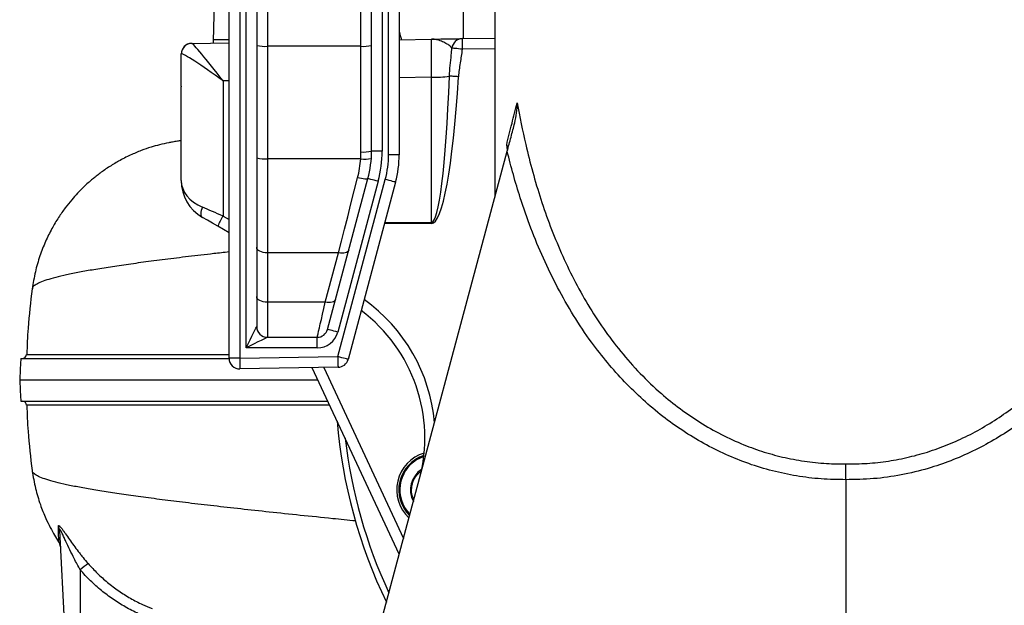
# Model space of a CAD drawing. Header units: millimetres. Extents: x 7 to 914, y 15 to 2075.
# Tile 2 of 9: x 7 to 470, y 296 to 571. Entities that reach past the tile are written whole.
import ezdxf

# ---------------------------------------------------------------- set-up
doc = ezdxf.new("R2010")
doc.units = ezdxf.units.MM

msp = doc.modelspace()

# ---------------------------------------------------------------- linework, layer by layer
at = {"color": 7, "linetype": 'Continuous', "lineweight": 25}
for p, q in [((230.4, 646.14), (230.4, 487.8)), ((123.4, 608.98), (123.4, 558.77)), ((167.4, 558.77), (167.4, 608.98)), ((105.4, 412.07), (105.4, 601.98)), ((110.4, 601.98), (110.4, 412.07)), ((113.4, 416.98), (113.4, 601.98)), ((118.4, 601.98), (118.4, 426.98)), ((172.4, 509.53), (172.4, 601.98)), ((177.4, 601.98), (177.4, 509.53)), ((180.4, 507.82), (180.4, 601.98)), ((185.4, 601.98), (185.4, 507.82)), ((87.87, 560.17), (105.4, 560.48)), ((97.9, 561.98), (97.9, 560.35)), ((185.4, 561.88), (200.57, 562.14)), ((215.02, 562.39), (230.4, 562.66)), ((123.4, 558.77), (123.4, 505.9)), ((167.4, 558.77), (123.4, 558.77)), ((167.4, 509.1), (167.4, 558.77)), ((82.9, 540.09), (82.9, 555.17)), ((102.55, 542.52), (102.55, 478.99)), ((200.57, 475.95), (200.57, 544.24)), ((82.9, 540.09), (82.9, 540.09)), ((82.9, 495.64), (82.9, 539.68)), ((115.22, 57.97), (236.18, 509.4)), ((177.4, 509.53), (172.4, 509.53)), ((123.4, 505.9), (123.4, 461.62)), ((167.28, 505.9), (123.4, 505.9)), ((185.4, 507.82), (180.4, 507.82)), ((151.69, 425.68), (170.69, 496.59)), ((156.54, 412.87), (178.86, 496.18)), ((175.52, 495.3), (156.52, 424.39)), ((183.69, 494.88), (161.37, 411.58)), ((105.4, 471.1), (100.13, 474.14)), ((123.4, 461.62), (123.4, 438.43)), ((156.86, 461.62), (123.4, 461.62)), ((150.64, 438.43), (156.86, 461.62)), ((123.4, 438.43), (123.4, 421.98)), ((150.64, 438.43), (123.4, 438.43)), ((123.4, 421.98), (146.86, 421.98)), ((146.86, 416.98), (146.86, 421.98)), ((146.86, 416.98), (113.4, 416.98)), ((10.27, 413.9), (10.27, 413.9)), ((110.4, 412.07), (105.4, 412.07)), ((110.4, 412.07), (156.54, 412.87)), ((156.63, 407.87), (110.48, 407.07)), ((185.41, 319.91), (144.49, 407.66)), ((12.92, 359.24), (12.92, 359.27)), ((395.4, 355.01), (395.4, 14.96)), ((25.67, 331.12), (30.4, 240.98)), ((35.4, 312.59), (35.4, 240.98))]:
    msp.add_line(p, q, dxfattribs=at)
at = {"color": 8, "linetype": 'Continuous', "lineweight": 25}
for p, q in [((215.4, 590.97), (215.4, 562.4)), ((230.4, 557.66), (215.02, 557.4)), ((105.4, 542.57), (102.55, 542.52)), ((200.57, 544.24), (185.4, 543.97)), ((236.31, 510.18), (235.93, 512.48)), ((102.55, 478.99), (105.4, 477.34)), ((200.57, 475.42), (178.47, 475.4)), ((178.61, 475.93), (200.57, 475.95)), ((149.96, 407.76), (187.42, 327.42)), ((25.48, 325.5), (25.29, 325.89))]:
    msp.add_line(p, q, dxfattribs=at)
at = {"color": 7, "linetype": 'Continuous', "lineweight": 25, "flags": 128}
for points in [[(87.81, 560.17), (87.82, 560.17), (87.83, 560.17), (87.87, 560.17)], [(215.02, 557.4), (214.16, 557.49), (213.33, 557.59), (212.55, 557.68), (211.86, 557.76), (211.25, 557.82), (210.77, 557.88), (210.42, 557.92), (210.2, 557.95)], [(213.27, 544.49), (212.63, 544.53), (212, 544.57), (211.4, 544.61), (210.82, 544.64), (210.29, 544.67), (209.81, 544.7), (209.39, 544.73), (209.03, 544.75)], [(156.86, 461.62), (158.25, 467.12), (159.7, 472.8), (161.19, 478.66), (162.72, 484.66), (164.28, 490.79), (165.86, 497.01)], [(170.69, 496.59), (170.56, 496.46), (170.26, 496.38), (169.81, 496.35), (169.2, 496.38), (168.48, 496.47), (167.66, 496.6), (166.78, 496.79), (165.86, 497.01)], [(175.52, 495.3), (174.58, 495.55), (173.67, 495.79), (172.84, 496.02), (172.11, 496.21), (171.51, 496.38), (171.06, 496.49), (170.79, 496.57), (170.69, 496.59)], [(183.69, 494.88), (183.6, 494.91), (183.33, 494.98), (182.88, 495.1), (182.28, 495.26), (181.55, 495.46), (180.71, 495.68), (179.81, 495.92), (178.86, 496.18)], [(92.9, 483.1), (92.57, 482.31), (92.33, 481.54), (92.18, 480.8), (92.13, 480.11), (92.18, 479.5), (92.33, 478.99), (92.57, 478.59), (92.9, 478.31)], [(100.13, 474.14), (97.62, 475.59), (95.18, 476.99), (92.9, 478.31)], [(123.4, 461.62), (122.42, 461.67), (121.48, 461.82), (120.62, 462.07), (119.86, 462.39), (119.24, 462.8), (118.78, 463.25), (118.49, 463.75), (118.4, 464.27)], [(161.68, 462.97), (161.49, 462.55), (161.14, 462.18), (160.66, 461.88), (160.06, 461.65), (159.35, 461.51), (158.56, 461.46), (157.72, 461.49), (156.86, 461.62)], [(123.4, 438.43), (122.42, 438.48), (121.48, 438.63), (120.62, 438.88), (119.86, 439.21), (119.24, 439.61), (118.78, 440.07), (118.49, 440.56), (118.4, 441.08)], [(146.86, 421.98), (146.9, 422.16), (147.03, 422.69), (147.23, 423.58), (147.51, 424.81), (147.87, 426.37), (148.3, 428.24), (148.8, 430.4), (149.36, 432.84), (149.98, 435.53), (150.64, 438.43)], [(155.47, 439.79), (155.28, 439.36), (154.93, 438.99), (154.45, 438.69), (153.84, 438.47), (153.14, 438.32), (152.35, 438.27), (151.51, 438.31), (150.64, 438.43)], [(113.4, 416.98), (114.37, 418.93), (115.31, 420.81), (116.17, 422.53), (116.93, 424.05), (117.55, 425.29), (118.02, 426.22), (118.3, 426.79), (118.4, 426.98)], [(123.4, 421.98), (123.2, 421.88), (122.64, 421.6), (121.71, 421.14), (120.47, 420.51), (118.95, 419.76), (117.22, 418.89), (115.35, 417.95), (113.4, 416.98)], [(156.52, 424.39), (155.58, 424.64), (154.67, 424.89), (153.84, 425.11), (153.11, 425.31), (152.51, 425.47), (152.06, 425.59), (151.79, 425.66), (151.69, 425.68)], [(110.4, 412.07), (110.41, 411.09), (110.43, 410.15), (110.45, 409.29), (110.46, 408.53), (110.47, 407.91), (110.48, 407.45), (110.48, 407.16), (110.48, 407.07)], [(161.37, 411.58), (161.28, 411.6), (161, 411.68), (160.56, 411.8), (159.96, 411.96), (159.23, 412.15), (158.39, 412.38), (157.48, 412.62), (156.54, 412.87)], [(156.54, 412.87), (156.56, 411.9), (156.58, 410.96), (156.59, 410.09), (156.6, 409.34), (156.61, 408.72), (156.62, 408.25), (156.63, 407.97), (156.63, 407.87)], [(7.46, 411.98), (7.2, 406.98), (6.94, 401.98)], [(6.94, 401.98), (7.2, 396.98), (7.47, 391.98)], [(187.92, 341.96), (189.28, 339.97), (190.43, 338.66)]]:
    msp.add_lwpolyline(points, dxfattribs=at)
at = {"color": 7, "linetype": 'Continuous', "lineweight": 25}
for centre, radius, start, end in [((215.13, 557.44), 4.96, 91.3251, 174.1085), ((286.63, 559.89), 71.66, 178.001, 181.999), ((87.9, 555.17), 5, 91, 180), ((87.96, 555.19), 4.99, 91.1053, 179.5925), ((122.16, 573.44), 14.72, 255.2048, 274.8333), ((168.64, 573.44), 14.72, 265.1665, 284.7954), ((201.38, 600.37), 56.14, 269.1743, 277.8366), ((168.64, 523.77), 14.72, 265.1665, 284.7954), ((122.4, 509.53), 50, 345, 0), ((122.4, 509.53), 55, 345, 0), ((122.16, 520.56), 14.72, 255.2039, 274.8341), ((122.4, 509.1), 45, 355.9182, 0), ((169.55, 520.36), 14.64, 261.107, 280.728), ((135.4, 507.82), 45, 345, 0), ((135.4, 507.82), 50, 345, 0), ((102.9, 495.64), 20, 180, 240), ((119.83, 467.37), 20.82, 146.0857, 161.041), ((486.85, 475.69), 286.28, 179.9477, 180.0523), ((122.43, 374.66), 75, 345, 53.0326), ((123.4, 426.98), 5, 180, 270), ((146.86, 426.98), 5, 270, 345), ((146.86, 426.98), 10, 270, 345), ((8.17, 413.98), 2, 270.8009, 358.3219), ((110.4, 412.07), 5, 180, 271), ((156.54, 412.87), 5, 271, 345), ((8.18, 389.98), 2, 1.409, 84.9278), ((395.4, 401.98), 240, 184.6359, 205.8321), ((202.21, 350.21), 18, 106.5357, 227.2324), ((202.21, 350.21), 16.5, 108.7286, 210), ((202.21, 350.21), 11.5, 122.9251, 208.1794), ((21.21, 330.88), 4.47, 3.0569, 28.6553), ((21.1, 323.2), 4.98, 3.0024, 32.6296), ((63.17, 282.02), 41.3, 125.6293, 132.2625)]:
    msp.add_arc(centre, radius, start, end, dxfattribs=at)
at = {"color": 8, "linetype": 'Continuous', "lineweight": 25}
for centre, radius, start, end in [((122.35, 374.66), 80, 5.1899, 54.4055), ((395.4, 401.98), 237.05, 186.6511, 205.0006), ((202.21, 350.21), 17, 107.9356, 225.4428)]:
    msp.add_arc(centre, radius, start, end, dxfattribs=at)
at = {"color": 7, "linetype": 'Continuous', "lineweight": 25}
for centre, major_axis, ratio, start_param, end_param in [((200.4, 542.14), (0.17, 20.01), 0.007851, 4.817589, 6.283391), ((102.9, 540.43), (-15.06, 19.73), 0.040027, 4.787933, 6.253735), ((102.9, 555.44), (20, 0.26), 0.026128, 3.05371, 3.14125), ((102.9, 540.43), (19.98, -14.75), 0.05948, 1.632128, 3.09793), ((200.4, 618.95), (-0.18, 143), 0.069919, 3.141539, 4.166821), ((200.31, 618.95), (-0.26, 143.52), 0.104497, 3.141497, 4.166778), ((102.9, 543.01), (0.35, 191.36), 0.104497, 1.586234, 1.588346), ((102.9, 495.64), (20, 0), 0.723868, 3.141593, 4.18879), ((102.9, 478.31), (20, -8.66), 0.022004, 1.597783, 2.103928)]:
    msp.add_ellipse(centre, major_axis=major_axis, ratio=ratio, start_param=start_param, end_param=end_param, dxfattribs=at)
for points, knots in [([(100.75, 650.98), (100.58, 645.16), (100.24, 633.88), (99.78, 617.45), (99.28, 602.08), (98.77, 587.76), (98.3, 574.49), (98.03, 566.04), (97.9, 561.98)], [0, 0, 0, 0, 0.196498, 0.380763, 0.552984, 0.713387, 0.862261, 1, 1, 1, 1]), ([(98.04, 561.98), (98.04, 561.98), (98.03, 561.98), (99.53, 561.98), (101.89, 561.98), (104.35, 561.98), (105.4, 561.98)], [0, 0, 0, 0, 0.197915, 0.490661, 0.783406, 1, 1, 1, 1]), ([(200.57, 562.14), (200.58, 562.14), (202.04, 562.17), (204.95, 562.22), (208.81, 562.29), (211.91, 562.34), (214.04, 562.38), (214.72, 562.39), (215.02, 562.39)], [0, 0, 0, 0, 0.000906, 0.22977, 0.458304, 0.652684, 0.84662, 1, 1, 1, 1]), ([(210.2, 557.95), (209.9, 558.28), (209.26, 559), (207.42, 560.17), (205.25, 561.25), (202.95, 561.98), (201.37, 562.16), (200.58, 562.14), (200.57, 562.14)], [0, 0, 0, 0, 0.180663, 0.383334, 0.586212, 0.792608, 0.998881, 1, 1, 1, 1]), ([(209.03, 544.75), (209.13, 546.42), (209.32, 549.75), (209.85, 554.13), (210.1, 556.86), (210.2, 557.95)], [0, 0, 0, 0, 0.374625, 0.75148, 1, 1, 1, 1]), ([(215.02, 557.4), (214.77, 555.24), (214.41, 553.1), (213.89, 549.88), (213.72, 548.81), (213.44, 546.66), (213.33, 545.58), (213.27, 544.49)], [0, 0, 0, 0, 0.5, 0.5, 0.75, 0.75, 1, 1, 1, 1]), ([(235.93, 512.48), (236.33, 514.1), (237.13, 517.33), (238.73, 523.79), (240.03, 528.96), (240.84, 532.21)], [0, 0, 0, 0, 0.27083, 0.542098, 1, 1, 1, 1]), ([(239.75, 522.73), (240.09, 524.3), (240.78, 527.46), (240.87, 530.62), (240.84, 532.21), (240.84, 532.21)], [0, 0, 0, 0, 0.494042, 0.99796, 1, 1, 1, 1]), ([(240.84, 532.21), (242.11, 525.66), (244.23, 514.74), (248.1, 499.64), (251.92, 486.83), (256.37, 474.12), (261.51, 461.55), (267.39, 449.2), (274, 437.31), (281.34, 425.95), (289.5, 415.11), (298.55, 404.87), (307.93, 395.92), (317.38, 388.3), (326.8, 381.84), (336.81, 376.14), (346.95, 371.49), (357, 367.89), (366.95, 365.21), (377.18, 363.38), (386.72, 362.46), (392.81, 362.44), (395.4, 362.44)], [0, 0, 0, 0, 0.07987, 0.133237, 0.186624, 0.239979, 0.29455, 0.349161, 0.403713, 0.457382, 0.511043, 0.566002, 0.620953, 0.666082, 0.711207, 0.757579, 0.803946, 0.844628, 0.885308, 0.927155, 0.969001, 1, 1, 1, 1]), ([(395.4, 362.44), (398.73, 362.46), (405.43, 362.51), (415.43, 363.65), (425.31, 365.56), (435.07, 368.3), (444.67, 371.86), (454.07, 376.22), (463.13, 381.34), (471.88, 387.19), (480.23, 393.72), (489.18, 401.8), (498.38, 411.59), (507.64, 423.32), (515.99, 435.89), (523.29, 448.94), (529.59, 462.2), (534.98, 475.56), (539.68, 489.3), (543.72, 503.38), (547.19, 517.72), (549.03, 527.38), (549.95, 532.21)], [0, 0, 0, 0, 0.039957, 0.080193, 0.120283, 0.160375, 0.201553, 0.242733, 0.28439, 0.32605, 0.368649, 0.411252, 0.470296, 0.529352, 0.590077, 0.650812, 0.708282, 0.76581, 0.823301, 0.882185, 0.941102, 1, 1, 1, 1]), ([(236.18, 509.4), (236.78, 511.63), (237.69, 515.02), (238.88, 519.47), (239.46, 521.64), (239.75, 522.73)], [0, 0, 0, 0, 0.491953, 0.746076, 1, 1, 1, 1]), ([(82.9, 514.39), (82.72, 514.37), (82.33, 514.32), (81.72, 514.24), (80.88, 514.12), (79.95, 513.98), (78.57, 513.75), (76.12, 513.29), (72.75, 512.52), (68.55, 511.33), (63.9, 509.73), (58.78, 507.58), (53.61, 504.95), (49.45, 502.43), (46.41, 500.36), (44.3, 498.83), (42.45, 497.38), (40.75, 495.98), (38.92, 494.4), (36.71, 492.34), (34.11, 489.71), (31.23, 486.5), (28.21, 482.72), (25.05, 478.2), (21.91, 472.93), (18.93, 466.89), (16.29, 460.1), (14.11, 452.65), (13.25, 447.39), (12.82, 444.69)], [0, 0, 0, 0, 0.006877, 0.015644, 0.019221, 0.030716, 0.041823, 0.058585, 0.100974, 0.140872, 0.186614, 0.238966, 0.296044, 0.347711, 0.374167, 0.398353, 0.420251, 0.439854, 0.459862, 0.487989, 0.524689, 0.563777, 0.60927, 0.660994, 0.718689, 0.781987, 0.850401, 0.923316, 1, 1, 1, 1]), ([(236.3, 511.2), (236.27, 511.47), (236.2, 511.9), (236.01, 512.32), (235.93, 512.48), (235.93, 512.48)], [0, 0, 0, 0, 0.615545, 0.991552, 1, 1, 1, 1]), ([(395.4, 355.01), (391.53, 355.06), (383.78, 355.16), (372.22, 356.62), (360.83, 359), (349.72, 362.38), (338.95, 366.71), (328.59, 371.92), (318.66, 377.93), (309.1, 384.78), (299.97, 392.46), (291.29, 400.93), (283.22, 409.98), (275.14, 420.34), (267.24, 432.12), (259.7, 445.34), (253.04, 459.06), (247.22, 473.15), (242.64, 486.31), (238.99, 498.41), (237.12, 505.74), (236.18, 509.4)], [0, 0, 0, 0, 0.048312, 0.096815, 0.145326, 0.193649, 0.241814, 0.290139, 0.338484, 0.386676, 0.437045, 0.487544, 0.538066, 0.588469, 0.651686, 0.715091, 0.778622, 0.842144, 0.905459, 0.952729, 1, 1, 1, 1]), ([(554.61, 509.4), (553.37, 504.62), (550.9, 495.05), (546.35, 480.91), (541.13, 466.99), (535.13, 453.41), (528.32, 440.24), (520.81, 427.83), (512.6, 416.22), (503.74, 405.47), (494.08, 395.43), (484.3, 386.83), (474.57, 379.59), (465.06, 373.57), (455.12, 368.28), (444.81, 363.79), (433.59, 359.96), (421.46, 357.08), (408.48, 355.21), (399.75, 355.08), (395.4, 355.01)], [0, 0, 0, 0, 0.061668, 0.123565, 0.185517, 0.247391, 0.30911, 0.370658, 0.428565, 0.486644, 0.544682, 0.602532, 0.64921, 0.696106, 0.743052, 0.7899, 0.836538, 0.890983, 0.945561, 1, 1, 1, 1]), ([(165.86, 497.01), (166.2, 498.46), (166.87, 501.38), (167.15, 504.38), (167.28, 505.9)], [0, 0, 0, 0, 0.497538, 1, 1, 1, 1]), ([(12.82, 444.73), (12.06, 438.58), (10.8, 428.34), (10.44, 418.02), (10.29, 413.9)], [0, 0, 0, 0, 0.600423, 1, 1, 1, 1]), ([(7.49, 411.98), (7.48, 411.98), (7.28, 411.98), (8.03, 411.98), (9.82, 411.98), (12.78, 411.98), (16.8, 411.98), (21.91, 411.98), (28.08, 411.98), (35.28, 411.98), (43.5, 411.98), (52.69, 411.98), (62.84, 411.98), (73.93, 411.98), (85.95, 411.98), (96.46, 411.98), (103.23, 411.98), (105.41, 411.98)], [0, 0, 0, 0, 0.004991, 0.08557, 0.159073, 0.232631, 0.306134, 0.379635, 0.453192, 0.526692, 0.599752, 0.672867, 0.745926, 0.818983, 0.892097, 0.965156, 1, 1, 1, 1]), ([(7.08, 401.98), (7.05, 401.98), (6.98, 401.98), (8.14, 401.98), (10.47, 401.98), (14, 401.98), (18.63, 401.98), (24.36, 401.98), (31.16, 401.98), (39.02, 401.98), (47.91, 401.98), (57.83, 401.98), (68.76, 401.98), (80.68, 401.98), (93.56, 401.98), (107.34, 401.98), (122.01, 401.98), (135.28, 401.98), (143.93, 401.98), (147.14, 401.98)], [0, 0, 0, 0, 0.033573, 0.096358, 0.158798, 0.220949, 0.28286, 0.344576, 0.406146, 0.467634, 0.529107, 0.590633, 0.652281, 0.714125, 0.77619, 0.838423, 0.900779, 0.963212, 1, 1, 1, 1]), ([(7.5, 391.98), (7.48, 391.98), (7.28, 391.98), (8.02, 391.98), (9.82, 391.98), (12.78, 391.98), (16.8, 391.98), (21.91, 391.98), (28.08, 391.98), (35.28, 391.98), (43.5, 391.98), (52.69, 391.98), (62.84, 391.98), (73.94, 391.98), (85.93, 391.98), (98.59, 391.98), (111.85, 391.98), (125.66, 391.98), (138.96, 391.98), (147.92, 391.98), (151.8, 391.98)], [0, 0, 0, 0, 0.0053741, 0.0708547, 0.1305846, 0.1903604, 0.2500905, 0.3098193, 0.3695936, 0.4293218, 0.4886921, 0.5481078, 0.6074777, 0.6668459, 0.7262599, 0.7856295, 0.8424679, 0.8994262, 0.9564219, 1, 1, 1, 1]), ([(10.29, 390.05), (10.44, 385.94), (10.8, 375.64), (12.06, 365.41), (12.82, 359.27)], [0, 0, 0, 0, 0.399814, 1, 1, 1, 1]), ([(395.4, 355.01), (395.4, 356.14), (395.4, 358.39), (395.4, 360.84), (395.4, 362.05), (395.4, 362.42), (395.4, 362.44)], [0, 0, 0, 0, 0.403062, 0.80612, 0.989249, 1, 1, 1, 1]), ([(12.82, 359.24), (13.28, 356.44), (14.17, 351.08), (16.45, 343.55), (18.89, 337.44), (21.22, 332.65), (23.24, 329.01), (24.72, 326.56), (25.5, 325.39), (25.64, 325.19)], [0, 0, 0, 0, 0.236113, 0.450681, 0.641478, 0.768164, 0.880523, 0.978789, 1, 1, 1, 1]), ([(192.32, 345.7), (192.14, 346.01), (191.33, 347.38), (191.05, 350.31), (191.66, 353.96), (193.27, 357.03), (194.95, 358.34), (195.65, 358.89)], [0, 0, 0, 0, 0.072002, 0.321632, 0.571258, 0.820899, 1, 1, 1, 1]), ([(25.13, 333.02), (25.13, 333.23), (25.16, 333.36), (25.27, 333.43), (25.32, 333.44), (25.44, 333.4), (25.51, 333.36), (25.66, 333.24), (25.74, 333.17), (25.93, 332.97), (26.03, 332.86), (26.35, 332.48), (26.59, 332.18), (26.96, 331.68), (27.09, 331.5), (27.36, 331.13), (27.49, 330.94), (27.9, 330.36), (28.19, 329.95), (29.06, 328.69), (29.69, 327.79), (30.97, 325.96), (31.64, 325.04), (33.01, 323.16), (33.72, 322.22), (34.83, 320.79), (35.21, 320.31), (35.97, 319.35), (36.35, 318.88), (37.51, 317.46), (38.3, 316.52), (39.11, 315.59)], [0, 0, 0, 0, 0.0625, 0.0625, 0.09375, 0.09375, 0.125, 0.125, 0.15625, 0.15625, 0.1875, 0.1875, 0.25, 0.25, 0.28125, 0.28125, 0.3125, 0.3125, 0.375, 0.375, 0.5, 0.5, 0.625, 0.625, 0.75, 0.75, 0.8125, 0.8125, 0.875, 0.875, 1, 1, 1, 1]), ([(25.29, 325.89), (25.29, 326.14), (25.29, 326.57), (25.27, 327.69), (25.24, 329.03), (25.2, 330.72), (25.15, 332.26), (25.13, 333.02)], [0, 0, 0, 0, 0.248742, 0.435561, 0.622364, 0.811204, 1, 1, 1, 1]), ([(35.4, 312.59), (34.43, 314.37), (32.75, 317.5), (30.54, 322.01), (28.98, 325.33), (27.8, 327.89), (26.96, 329.67), (26.31, 330.95), (25.94, 331.48), (25.75, 331.6), (25.67, 331.47), (25.67, 331.22), (25.67, 331.12)], [0, 0, 0, 0, 0.239806, 0.42009, 0.600174, 0.689248, 0.778068, 0.866313, 0.907398, 0.9334, 0.973416, 1, 1, 1, 1]), ([(25.65, 325.2), (25.61, 325.26), (25.5, 325.43), (25.49, 325.47), (25.48, 325.5)], [0, 0, 0, 0, 0.370566, 1, 1, 1, 1]), ([(25.65, 325.2), (25.65, 325.2), (25.64, 325.21), (25.69, 325.11), (25.8, 324.85), (25.95, 324.36), (26.06, 323.87), (26.06, 323.53), (26.06, 323.46)], [0, 0, 0, 0, 0.115156, 0.283409, 0.43485, 0.635571, 0.919781, 1, 1, 1, 1]), ([(98.01, 284.24), (95.4, 284.31), (90.16, 284.45), (82.71, 285.54), (75.72, 287.15), (69.17, 289.25), (62.75, 291.9), (56.59, 295.09), (50.78, 298.74), (45.3, 302.85), (40.1, 307.43), (36.97, 310.87), (35.4, 312.59)], [0, 0, 0, 0, 0.110433, 0.221841, 0.317884, 0.413926, 0.512675, 0.611422, 0.707187, 0.802951, 0.901476, 1, 1, 1, 1])]:
    msp.add_open_spline(points, degree=3, knots=knots, dxfattribs=at)
at = {"color": 8, "linetype": 'Continuous', "lineweight": 25}
for points, knots in [([(185.4, 566.52), (185.46, 565.68), (185.57, 564.33), (186.26, 562.56), (186.52, 561.9)], [0, 0, 0, 0, 0.627593, 1, 1, 1, 1]), ([(105.4, 462.1), (102.99, 461.83), (96.34, 461.08), (86.26, 459.9), (75.17, 458.54), (65.02, 457.22), (55.77, 455.93), (47.43, 454.68), (39.94, 453.44), (33.28, 452.22), (27.47, 451.01), (22.57, 449.8), (18.62, 448.61), (15.64, 447.42), (13.72, 446.25), (12.84, 445.35), (12.9, 444.85), (12.92, 444.73)], [0, 0, 0, 0, 0.040902, 0.113233, 0.185357, 0.257302, 0.327861, 0.398392, 0.468963, 0.539642, 0.61194, 0.684468, 0.757266, 0.83038, 0.903863, 0.977771, 1, 1, 1, 1]), ([(10.27, 413.9), (10.27, 413.9), (10.26, 413.9), (11.49, 413.9), (13.9, 413.9), (17.45, 413.9), (22.08, 413.91), (27.75, 413.91), (34.53, 413.91), (42.45, 413.91), (51.52, 413.91), (61.53, 413.91), (72.41, 413.91), (84.13, 413.9), (95.1, 413.9), (102.5, 413.9), (105.4, 413.9)], [0, 0, 0, 0, 0.048422, 0.124442, 0.200523, 0.276543, 0.350952, 0.425418, 0.499827, 0.576412, 0.653061, 0.729646, 0.803872, 0.878156, 0.952384, 1, 1, 1, 1]), ([(152.7, 390.05), (147.42, 390.05), (136.92, 390.05), (122.1, 390.05), (108.03, 390.05), (94.63, 390.05), (81.98, 390.05), (70.13, 390.05), (59.35, 390.05), (49.66, 390.05), (41.04, 390.05), (33.36, 390.05), (26.68, 390.05), (21.06, 390.05), (16.61, 390.05), (13.32, 390.05), (11.2, 390.05), (10.17, 390.05), (10.26, 390.05), (10.29, 390.05)], [0, 0, 0, 0, 0.060213, 0.119879, 0.179591, 0.239258, 0.300641, 0.362074, 0.423456, 0.483268, 0.543126, 0.602938, 0.664504, 0.72612, 0.787686, 0.847282, 0.906923, 0.966518, 1, 1, 1, 1]), ([(164.94, 335.6), (161.33, 335.96), (152.37, 336.85), (138.8, 338.25), (124.36, 339.77), (110.8, 341.24), (98.13, 342.67), (86.24, 344.06), (75.18, 345.42), (65.02, 346.74), (55.77, 348.03), (47.43, 349.28), (39.94, 350.51), (33.28, 351.74), (27.47, 352.95), (22.57, 354.15), (18.62, 355.35), (15.64, 356.53), (13.72, 357.71), (12.84, 358.61), (12.9, 359.12), (12.92, 359.24)], [0, 0, 0, 0, 0.038899, 0.096389, 0.153885, 0.209466, 0.264968, 0.320348, 0.37557, 0.430655, 0.484678, 0.538681, 0.592714, 0.646829, 0.702184, 0.757715, 0.813453, 0.869433, 0.925695, 0.982283, 1, 1, 1, 1]), ([(39.11, 315.59), (40.55, 314.02), (43.42, 310.88), (48.24, 306.61), (53.43, 302.68), (58.95, 299.23), (64.2, 296.46), (67.68, 295.07), (69.17, 294.48)], [0, 0, 0, 0, 0.171912, 0.343826, 0.520715, 0.697606, 0.870107, 1, 1, 1, 1])]:
    msp.add_open_spline(points, degree=3, knots=knots, dxfattribs=at)

doc.saveas('drawing.dxf')
